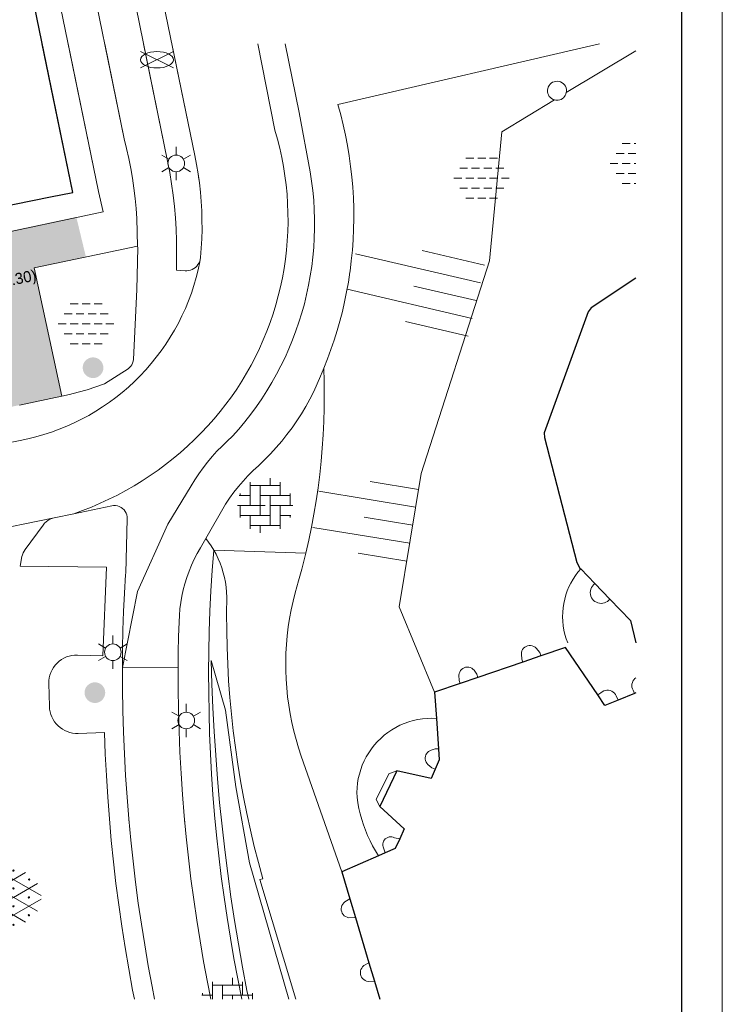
# Model space of a CAD drawing. Header units: metres. Extents: x 118574 to 118781, y 483563 to 483693.
# Tile 15 of 24: x 118721 to 118759, y 483593 to 483647. Entities that reach past the tile are written whole.
import ezdxf

# ---------------------------------------------------------------- set-up
doc = ezdxf.new("R2010")
doc.units = ezdxf.units.M
doc.header["$MEASUREMENT"] = 0
for name, color, linetype, lineweight in [('Barrier', 7, 'Continuous', 0), ('Kader', 7, 'Continuous', 0), ('Klemmfix', 7, 'Continuous', 0), ('Level 17', 7, 'Continuous', 0), ('Level 18', 7, 'Continuous', 0), ('Level 19', 7, 'Continuous', 0), ('Level 21', 7, 'Continuous', 0), ('Level 22', 7, 'Continuous', 0), ('Level 50', 7, 'Continuous', 0), ('Oml_ voetganger', 7, 'Continuous', 0), ('Omleiding fiets', 7, 'Continuous', 0)]:
    doc.layers.add(name, color=color, linetype=linetype, lineweight=lineweight)
doc.styles.add('Style-LOW_RES_FILLED', font='LOW_RES_FILLED.shx')

# ---------------------------------------------------------------- blocks, each defined once
blk = doc.blocks.new('BRPIJP')
at = {"layer": 'Omleiding fiets', "color": 7, "linetype": 'Continuous', "lineweight": 0}
for p, q in [((-0.89, -0.445), (0.891, 0.445)), ((-0.89, 0.445), (0.891, -0.445))]:
    blk.add_line(p, q, dxfattribs=at)
blk.add_ellipse((0, -0.002), major_axis=(0.89, 0), ratio=0.5, dxfattribs=at)
blk = doc.blocks.new('BOOM')
at = {"layer": 'Oml_ voetganger', "linetype": 'Continuous', "lineweight": 0}
h = blk.add_hatch(color=7, dxfattribs=at)
edge = h.paths.add_edge_path()
edge.add_arc((0, 0), 0.56, 0, 360)
blk = doc.blocks.new('LANTPL')
at = {"layer": 'Level 50', "color": 7, "linetype": 'Continuous', "lineweight": 13}
for p, q in [((0, 0.45), (0, 0.9)), ((-0.39, 0.225), (-0.78, 0.45)), ((0.779, 0.45), (0.389, 0.225)), ((-0.39, -0.225), (-0.78, -0.45)), ((0, -0.9), (0, -0.45)), ((0.779, -0.45), (0.389, -0.225))]:
    blk.add_line(p, q, dxfattribs=at)
blk.add_circle((0, 0), 0.45, dxfattribs=at)
blk = doc.blocks.new('GVERH')
at = {"layer": 'Barrier', "color": 7, "linetype": 'Continuous', "lineweight": 0}
for p, q in [((-1.496, 0.104), (0.656, 1.352)), ((-0.664, 1.352), (1.496, 0.104)), ((-1.304, 0.752), (1.296, -0.752)), ((0, 0), (1.296, 0.752)), ((-1.496, -0.104), (0.656, -1.344)), ((-1.304, -0.752), (0, 0)), ((-0.664, -1.344), (1.496, -0.104))]:
    blk.add_line(p, q, dxfattribs=at)
for centre in [(-0.003, 1.452), (-0.841, 0.968), (0.843, 0.968), (-0.841, 0), (-0.003, 0.484), (0.835, 0), (-0.003, -0.483), (-0.841, -0.967), (0.835, -0.967), (-0.003, -1.486)]:
    blk.add_circle(centre, 0.035, dxfattribs=at)
blk = doc.blocks.new('TALUD_4')
at = {"layer": 'Klemmfix', "color": 7, "linetype": 'Continuous', "lineweight": 0}
for p, q in [((-0.711, 0), (-0.712, -0.712)), ((-0.357, 0), (-0.358, -1.425)), ((0, 0), (0, -0.713)), ((0.354, 0), (0.356, -1.423)), ((0.711, 0), (0.711, -0.713))]:
    blk.add_line(p, q, dxfattribs=at)
blk = doc.blocks.new('A1')
at = {"layer": 'Kader', "color": 7, "linetype": 'Continuous', "lineweight": 0, "flags": 128}
blk.add_lwpolyline([(-0.42, -0.297), (0.42, -0.297), (0.42, 0.297), (-0.42, 0.297), (-0.42, -0.297)], close=True, dxfattribs=at)
at = {"layer": 'Kader', "color": 7, "linetype": 'Continuous', "lineweight": 30, "flags": 128}
blk.add_lwpolyline([(-0.41, -0.287), (0.41, -0.287), (0.41, 0.287), (-0.41, 0.287), (-0.41, -0.287)], close=True, dxfattribs=at)
blk = doc.blocks.new('ONVERH')
at = {"layer": 'Barrier', "color": 7, "linetype": 'Continuous', "lineweight": 0}
for p, q in [((-0.856, 1.08), (-0.424, 1.08)), ((-0.208, 1.08), (0.224, 1.08)), ((0.44, 1.08), (0.872, 1.08)), ((-1.184, 0.536), (-0.752, 0.536)), ((-0.536, 0.536), (-0.104, 0.536)), ((0.12, 0.536), (0.552, 0.536)), ((0.768, 0.536), (1.2, 0.536)), ((-1.496, -0.008), (-1.072, -0.008)), ((-0.856, -0.008), (-0.424, -0.008)), ((-0.208, -0.008), (0.224, -0.008)), ((0.44, -0.008), (0.872, -0.008)), ((1.088, -0.008), (1.504, -0.008)), ((-1.184, -0.544), (-0.752, -0.544)), ((-1.184, -0.544), (-0.752, -0.544)), ((-0.536, -0.544), (-0.104, -0.544)), ((0.12, -0.544), (0.552, -0.544)), ((0.768, -0.544), (1.2, -0.544)), ((-0.856, -1.088), (-0.424, -1.088)), ((-0.208, -1.088), (0.224, -1.088)), ((0.44, -1.088), (0.872, -1.088))]:
    blk.add_line(p, q, dxfattribs=at)
blk = doc.blocks.new('OVERH')
at = {"layer": 'Barrier', "color": 7, "linetype": 'Continuous', "lineweight": 0}
for p, q in [((-0.808, 0), (-0.808, 1.264)), ((-0.808, 1.08), (0.816, 1.08)), ((-0.272, -0.544), (-0.272, 1.08)), ((0.272, 1.08), (0.272, 1.472)), ((0.816, 0.544), (0.816, 1.264)), ((-1.4, 0.544), (-0.808, 0.544)), ((-1.352, 0.544), (-1.352, 0.648)), ((-0.272, 0.544), (1.352, 0.544)), ((0.272, -1.08), (0.272, 0.544)), ((1.352, 0), (1.352, 0.648)), ((-1.496, 0), (0, 0)), ((-1.352, -0.648), (-1.352, 0)), ((0.272, 0), (1.504, 0)), ((0.816, -1.264), (0.816, 0)), ((-1.352, -0.544), (0.272, -0.544)), ((-0.808, -1.264), (-0.808, -0.544)), ((0.816, -0.544), (1.4, -0.544)), ((1.352, -0.648), (1.352, -0.544)), ((-0.808, -1.08), (0.816, -1.08)), ((-0.264, -1.48), (-0.264, -1.08))]:
    blk.add_line(p, q, dxfattribs=at)
blk = doc.blocks.new('TALUD_14')
at = {"layer": 'Klemmfix', "color": 7, "linetype": 'Continuous', "lineweight": 0}
for p, q in [((-0.712, 0), (-0.712, -0.713)), ((-0.357, 0), (-0.356, -1.424)), ((0, -0.001), (0, -0.712)), ((0.356, 0), (0.356, -1.424)), ((0.712, 0), (0.712, -0.712))]:
    blk.add_line(p, q, dxfattribs=at)

msp = doc.modelspace()

# ---------------------------------------------------------------- hatches: boundary and pattern name
at = {"layer": 'Level 18'}
msp.add_hatch(color=253, dxfattribs=at).paths.add_polyline_path([(118717.286, 483625.013), (118715.466, 483634.15), (118723.916, 483635.946), (118724.438, 483633.778), (118721.638, 483633.189), (118723.133, 483626.241)])

# ---------------------------------------------------------------- linework, layer by layer
at = {"layer": 'Barrier', "color": 7, "linetype": 'Continuous', "lineweight": 0}
for p, q in [((118753.464, 483639.924), (118753.897, 483639.924)), ((118754.114, 483639.924), (118754.213, 483639.924)), ((118753.139, 483639.382), (118753.572, 483639.382)), ((118753.789, 483639.382), (118754.213, 483639.382)), ((118752.829, 483638.841), (118753.247, 483638.841)), ((118753.464, 483638.841), (118753.897, 483638.841)), ((118754.114, 483638.841), (118754.213, 483638.841)), ((118753.139, 483638.299), (118753.572, 483638.299)), ((118753.139, 483638.299), (118753.572, 483638.299)), ((118753.789, 483638.299), (118754.213, 483638.299)), ((118753.464, 483637.758), (118753.897, 483637.758)), ((118754.114, 483637.758), (118754.213, 483637.758)), ((118732.38, 483594.363), (118732.38, 483594.755)), ((118731.297, 483593.599), (118731.297, 483594.542)), ((118731.297, 483594.363), (118732.921, 483594.363)), ((118731.838, 483593.599), (118731.838, 483594.363)), ((118732.921, 483593.821), (118732.921, 483594.541)), ((118730.709, 483593.821), (118731.297, 483593.821)), ((118730.756, 483593.821), (118730.756, 483593.929)), ((118731.838, 483593.821), (118733.462, 483593.821)), ((118732.38, 483593.599), (118732.38, 483593.821)), ((118733.462, 483593.599), (118733.462, 483593.927))]:
    msp.add_line(p, q, dxfattribs=at)
at = {"layer": 'Kader', "color": 7, "linetype": 'Continuous', "lineweight": 30}
for p, q in [((118751.227, 483616.894), (118751.995, 483616.098)), ((118751.995, 483616.098), (118752.803, 483615.26)), ((118748.095, 483611.851), (118745.657, 483611.016)), ((118749.074, 483612.187), (118748.095, 483611.851)), ((118744.695, 483610.686), (118743.319, 483610.214)), ((118745.657, 483611.016), (118744.695, 483610.686)), ((118743.319, 483610.214), (118743.412, 483608.801)), ((118754.136, 483610.149), (118753.248, 483609.787)), ((118743.412, 483608.801), (118743.521, 483607.157)), ((118741.273, 483605.961), (118740.343, 483604.027)), ((118740.277, 483601.362), (118738.294, 483600.494)), ((118740.648, 483601.524), (118740.277, 483601.362)), ((118738.294, 483600.494), (118738.73, 483599.03)), ((118738.73, 483599.03), (118739.031, 483598.019)), ((118739.031, 483598.019), (118739.762, 483595.563)), ((118739.762, 483595.563), (118740.055, 483594.58))]:
    msp.add_line(p, q, dxfattribs=at)
at = {"layer": 'Kader', "color": 7, "linetype": 'Continuous', "lineweight": 30, "flags": 128}
for points in [[(118718.602, 483636.245), (118722.521, 483637.036), (118723.728, 483637.278), (118719.824, 483656.232)], [(118718.602, 483636.245), (118722.521, 483637.036), (118723.728, 483637.278), (118722.072, 483645.319)], [(118718.602, 483636.245), (118722.521, 483637.036), (118723.728, 483637.278), (118722.072, 483645.319)], [(118754.213, 483632.624), (118751.787, 483631.027), (118751.628, 483630.812), (118749.243, 483624.251), (118749.259, 483624.008), (118751.021, 483617.234), (118751.188, 483616.935), (118751.227, 483616.894)], [(118752.803, 483615.26), (118753.922, 483614.101), (118754.213, 483612.889)], [(118752.15, 483610.072), (118750.41, 483612.645), (118749.074, 483612.187)], [(118754.213, 483610.18), (118754.136, 483610.149)], [(118753.248, 483609.787), (118752.538, 483609.498), (118752.15, 483610.072)], [(118743.521, 483607.157), (118743.56, 483606.56), (118743.34, 483606.045)], [(118743.34, 483606.045), (118743.123, 483605.538), (118741.273, 483605.961)], [(118740.343, 483604.027), (118741.672, 483602.816), (118741.427, 483602.286)], [(118741.427, 483602.286), (118741.182, 483601.758), (118740.648, 483601.524)], [(118740.055, 483594.58), (118740.347, 483593.599)]]:
    msp.add_lwpolyline(points, dxfattribs=at)
at = {"layer": 'Level 17', "color": 7, "linetype": 'Continuous', "lineweight": 0}
for p, q in [((118720.832, 483625.757), (118723.133, 483626.241)), ((118720.832, 483625.757), (118723.133, 483626.241)), ((118720.832, 483625.757), (118723.133, 483626.241)), ((118722.718, 483619.658), (118723.775, 483619.878)), ((118722.718, 483619.658), (118723.775, 483619.878)), ((118722.718, 483619.658), (118723.775, 483619.878)), ((118736.341, 483617.741), (118731.358, 483617.915)), ((118726.415, 483611.563), (118729.43, 483611.567)), ((118726.415, 483611.563), (118729.43, 483611.567)), ((118726.415, 483611.563), (118729.43, 483611.567))]:
    msp.add_line(p, q, dxfattribs=at)
at = {"layer": 'Level 17', "color": 7, "linetype": 'Continuous', "lineweight": 0, "flags": 128}
for points in [[(118724.293, 483651.019), (118726.513, 483640.183), (118726.643, 483639.651), (118726.76, 483639.116), (118726.864, 483638.578), (118726.956, 483638.039), (118727.035, 483637.497), (118727.101, 483636.953), (118727.154, 483636.408), (118727.194, 483635.862), (118727.238, 483634.367)], [(118726.393, 483651.019), (118728.861, 483638.965), (118728.977, 483638.357), (118729.077, 483637.746), (118729.162, 483637.133), (118729.231, 483636.518), (118729.284, 483635.901), (118729.321, 483635.283), (118729.342, 483634.664), (118729.347, 483634.045), (118729.342, 483633.058), (118729.802, 483633.029), (118729.904, 483633.029), (118730.004, 483633.043), (118730.103, 483633.068), (118730.197, 483633.106), (118730.285, 483633.156), (118730.367, 483633.216), (118730.441, 483633.287), (118730.505, 483633.366), (118730.553, 483633.444)], [(118730.553, 483637.973), (118730.51, 483638.285), (118730.428, 483638.783), (118730.333, 483639.278), (118727.913, 483651.019)], [(118723.775, 483619.878), (118724.26, 483620.052), (118724.74, 483620.241), (118725.215, 483620.443), (118725.683, 483620.659), (118726.144, 483620.889), (118726.599, 483621.132), (118727.046, 483621.388), (118727.486, 483621.658), (118727.917, 483621.94), (118728.34, 483622.235), (118728.754, 483622.542), (118729.159, 483622.862), (118729.554, 483623.193), (118729.939, 483623.535), (118730.314, 483623.889), (118730.679, 483624.253), (118731.033, 483624.629), (118731.375, 483625.014), (118731.706, 483625.409), (118732.017, 483625.807), (118732.315, 483626.214), (118732.601, 483626.63), (118732.874, 483627.054), (118733.133, 483627.486), (118733.38, 483627.926), (118733.613, 483628.374), (118733.833, 483628.828), (118734.039, 483629.289), (118734.23, 483629.755), (118734.408, 483630.228), (118734.57, 483630.705), (118734.719, 483631.187), (118734.852, 483631.674), (118734.971, 483632.164), (118735.075, 483632.658), (118735.164, 483633.154), (118735.238, 483633.653), (118735.296, 483634.154), (118735.34, 483634.657), (118735.368, 483635.161), (118735.38, 483635.665), (118735.378, 483636.17), (118735.36, 483636.674), (118735.327, 483637.177), (118735.278, 483637.679), (118735.215, 483638.18), (118735.136, 483638.678), (118735.042, 483639.174), (118734.933, 483639.666), (118734.809, 483640.155), (118734.67, 483640.64), (118733.749, 483645.319)], [(118725.461, 483645.319), (118726.513, 483640.183), (118726.643, 483639.651), (118726.76, 483639.116), (118726.864, 483638.578), (118726.956, 483638.039), (118727.035, 483637.497), (118727.101, 483636.953), (118727.154, 483636.408), (118727.194, 483635.862), (118727.238, 483634.367)], [(118725.461, 483645.319), (118726.513, 483640.183), (118726.643, 483639.651), (118726.76, 483639.116), (118726.864, 483638.578), (118726.956, 483638.039), (118727.035, 483637.497), (118727.101, 483636.953), (118727.154, 483636.408), (118727.194, 483635.862), (118727.238, 483634.367)], [(118735.234, 483645.319), (118735.982, 483641.594), (118736.582, 483638.39), (118736.66, 483637.881), (118736.722, 483637.37), (118736.769, 483636.858), (118736.8, 483636.344), (118736.816, 483635.83), (118736.817, 483635.316), (118736.802, 483634.801), (118736.771, 483634.288), (118736.725, 483633.775), (118736.663, 483633.264), (118736.586, 483632.755), (118736.494, 483632.249), (118736.387, 483631.746), (118736.264, 483631.246), (118736.127, 483630.75), (118735.974, 483630.259), (118735.807, 483629.772), (118735.625, 483629.291), (118735.429, 483628.815), (118735.218, 483628.346), (118734.994, 483627.883), (118734.756, 483627.426), (118734.504, 483626.978), (118734.238, 483626.537), (118733.96, 483626.104), (118733.668, 483625.68), (118733.364, 483625.265), (118733.047, 483624.86), (118732.719, 483624.464), (118732.378, 483624.078), (118732.087, 483623.816), (118731.806, 483623.545), (118731.534, 483623.263), (118731.273, 483622.972), (118731.022, 483622.671), (118730.783, 483622.362), (118730.554, 483622.044), (118730.337, 483621.719), (118730.132, 483621.385), (118728.87, 483619.307), (118727.237, 483615.66), (118726.415, 483611.563)], [(118727.56, 483645.319), (118728.861, 483638.965), (118728.977, 483638.357), (118729.077, 483637.746), (118729.162, 483637.133), (118729.231, 483636.518), (118729.284, 483635.901), (118729.321, 483635.283), (118729.342, 483634.664), (118729.347, 483634.045), (118729.342, 483633.058), (118729.802, 483633.029), (118729.904, 483633.029), (118730.004, 483633.043), (118730.103, 483633.068), (118730.197, 483633.106), (118730.285, 483633.156), (118730.367, 483633.216), (118730.441, 483633.287), (118730.505, 483633.366), (118730.553, 483633.444)], [(118727.56, 483645.319), (118728.861, 483638.965), (118728.977, 483638.357), (118729.077, 483637.746), (118729.162, 483637.133), (118729.231, 483636.518), (118729.284, 483635.901), (118729.321, 483635.283), (118729.342, 483634.664), (118729.347, 483634.045), (118729.342, 483633.058), (118729.802, 483633.029), (118729.904, 483633.029), (118730.004, 483633.043), (118730.103, 483633.068), (118730.197, 483633.106), (118730.285, 483633.156), (118730.367, 483633.216), (118730.441, 483633.287), (118730.505, 483633.366), (118730.558, 483633.452), (118730.608, 483633.522)], [(118730.553, 483637.973), (118730.51, 483638.285), (118730.428, 483638.783), (118730.333, 483639.278), (118729.088, 483645.319)], [(118730.608, 483633.522), (118730.648, 483633.757), (118730.686, 483634.26), (118730.711, 483634.764), (118730.723, 483635.268), (118730.721, 483635.773), (118730.705, 483636.277), (118730.677, 483636.781), (118730.635, 483637.284), (118730.579, 483637.785), (118730.51, 483638.285), (118730.428, 483638.783), (118730.333, 483639.278), (118729.088, 483645.319)], [(118737.311, 483627.76), (118737.512, 483628.261), (118737.7, 483628.767), (118737.876, 483629.278), (118738.038, 483629.793), (118738.187, 483630.312), (118738.322, 483630.834), (118738.445, 483631.36), (118738.553, 483631.889), (118738.648, 483632.42), (118738.73, 483632.954), (118738.737, 483633.011), (118738.808, 483633.576), (118738.864, 483634.142), (118738.904, 483634.71), (118738.93, 483635.278), (118738.941, 483635.847), (118738.937, 483636.416), (118738.918, 483636.985), (118738.885, 483637.553), (118738.836, 483638.12), (118738.772, 483638.686), (118738.693, 483639.249), (118738.6, 483639.811), (118738.492, 483640.37), (118738.369, 483640.925), (118738.232, 483641.478), (118738.08, 483642.026)], [(118718.909, 483634.854), (118725.37, 483636.224), (118725.12, 483637.33)], [(118718.909, 483634.854), (118725.37, 483636.224), (118725.12, 483637.33)], [(118718.909, 483634.854), (118725.37, 483636.224), (118725.12, 483637.33)], [(118723.133, 483626.241), (118721.638, 483633.189), (118727.238, 483634.367)], [(118723.133, 483626.241), (118721.638, 483633.189), (118727.238, 483634.367)], [(118723.133, 483626.241), (118721.638, 483633.189), (118727.238, 483634.367)], [(118723.133, 483626.241), (118723.543, 483626.327), (118724.022, 483626.453), (118724.498, 483626.592), (118724.969, 483626.743), (118725.437, 483626.906), (118726.729, 483627.724), (118726.803, 483627.79), (118726.868, 483627.866), (118726.921, 483627.949), (118726.963, 483628.039), (118726.993, 483628.134), (118727.01, 483628.232), (118727.192, 483632.02), (118727.241, 483634.274), (118727.238, 483634.367)], [(118723.133, 483626.241), (118723.543, 483626.327), (118724.022, 483626.453), (118724.498, 483626.592), (118724.969, 483626.743), (118725.437, 483626.906), (118726.729, 483627.724), (118726.803, 483627.79), (118726.868, 483627.866), (118726.921, 483627.949), (118726.963, 483628.039), (118726.993, 483628.134), (118727.01, 483628.232), (118727.192, 483632.02), (118727.241, 483634.274), (118727.238, 483634.367)], [(118723.133, 483626.241), (118723.543, 483626.327), (118724.022, 483626.453), (118724.498, 483626.592), (118724.969, 483626.743), (118725.437, 483626.906), (118726.729, 483627.724), (118726.803, 483627.79), (118726.868, 483627.866), (118726.921, 483627.949), (118726.963, 483628.039), (118726.993, 483628.134), (118727.01, 483628.232), (118727.192, 483632.02), (118727.241, 483634.274), (118727.238, 483634.367)], [(118714.121, 483622.479), (118720.868, 483623.85), (118721.3, 483623.94), (118721.729, 483624.045), (118722.154, 483624.166), (118722.574, 483624.302), (118722.989, 483624.453), (118723.398, 483624.618), (118723.801, 483624.799), (118724.198, 483624.994), (118724.587, 483625.203), (118724.968, 483625.426), (118725.341, 483625.662), (118725.705, 483625.912), (118726.06, 483626.175), (118726.405, 483626.45), (118726.74, 483626.738), (118727.064, 483627.037), (118727.377, 483627.349), (118727.679, 483627.671), (118727.969, 483628.004), (118728.247, 483628.347), (118728.512, 483628.7), (118728.765, 483629.062), (118729.004, 483629.433), (118729.23, 483629.813), (118729.441, 483630.2), (118729.639, 483630.595), (118729.822, 483630.997), (118729.991, 483631.405), (118730.145, 483631.819), (118730.284, 483632.238), (118730.407, 483632.662), (118730.515, 483633.09), (118730.608, 483633.522)], [(118714.121, 483622.479), (118720.868, 483623.85), (118721.3, 483623.94), (118721.729, 483624.045), (118722.154, 483624.166), (118722.574, 483624.302), (118722.989, 483624.453), (118723.398, 483624.618), (118723.801, 483624.799), (118724.198, 483624.994), (118724.587, 483625.203), (118724.968, 483625.426), (118725.341, 483625.662), (118725.705, 483625.912), (118726.06, 483626.175), (118726.405, 483626.45), (118726.74, 483626.738), (118727.064, 483627.037), (118727.377, 483627.349), (118727.679, 483627.671), (118727.969, 483628.004), (118728.247, 483628.347), (118728.512, 483628.7), (118728.765, 483629.062), (118729.004, 483629.433), (118729.23, 483629.813), (118729.441, 483630.2), (118729.639, 483630.595), (118729.822, 483630.997), (118729.991, 483631.405), (118730.145, 483631.819), (118730.284, 483632.238), (118730.407, 483632.662), (118730.515, 483633.09), (118730.553, 483633.267)], [(118714.121, 483622.479), (118720.868, 483623.85), (118721.3, 483623.94), (118721.729, 483624.045), (118722.154, 483624.166), (118722.574, 483624.302), (118722.989, 483624.453), (118723.398, 483624.618), (118723.801, 483624.799), (118724.198, 483624.994), (118724.587, 483625.203), (118724.968, 483625.426), (118725.341, 483625.662), (118725.705, 483625.912), (118726.06, 483626.175), (118726.405, 483626.45), (118726.74, 483626.738), (118727.064, 483627.037), (118727.377, 483627.349), (118727.679, 483627.671), (118727.969, 483628.004), (118728.247, 483628.347), (118728.512, 483628.7), (118728.765, 483629.062), (118729.004, 483629.433), (118729.23, 483629.813), (118729.441, 483630.2), (118729.639, 483630.595), (118729.822, 483630.997), (118729.991, 483631.405), (118730.145, 483631.819), (118730.284, 483632.238), (118730.407, 483632.662), (118730.515, 483633.09), (118730.553, 483633.267)], [(118737.311, 483627.76), (118737.145, 483627.333), (118736.965, 483626.912), (118736.771, 483626.497), (118736.563, 483626.088), (118736.341, 483625.688), (118736.106, 483625.294), (118735.857, 483624.91), (118735.596, 483624.533), (118735.322, 483624.166), (118735.036, 483623.809), (118734.737, 483623.461), (118734.427, 483623.124), (118734.106, 483622.797), (118733.774, 483622.481), (118733.488, 483622.213), (118733.212, 483621.935), (118732.946, 483621.646), (118732.692, 483621.348), (118732.449, 483621.04), (118732.217, 483620.724), (118731.998, 483620.399), (118730.929, 483618.547)], [(118737.311, 483627.76), (118737.334, 483627.039), (118737.343, 483626.318), (118737.337, 483625.597), (118737.318, 483624.876), (118737.284, 483624.155), (118737.235, 483623.436), (118737.173, 483622.717), (118737.096, 483622), (118737.006, 483621.284), (118736.901, 483620.571), (118736.782, 483619.859), (118736.649, 483619.15), (118736.502, 483618.444), (118736.341, 483617.741)], [(118723.775, 483619.878), (118724.26, 483620.052), (118724.74, 483620.241), (118725.215, 483620.443), (118725.683, 483620.659), (118726.144, 483620.889), (118726.599, 483621.132), (118727.046, 483621.388), (118727.486, 483621.658), (118727.917, 483621.94), (118728.34, 483622.235), (118728.754, 483622.542), (118729.159, 483622.862), (118729.554, 483623.193), (118729.939, 483623.535), (118730.314, 483623.889), (118730.553, 483624.127)], [(118723.775, 483619.878), (118724.26, 483620.052), (118724.74, 483620.241), (118725.215, 483620.443), (118725.683, 483620.659), (118726.144, 483620.889), (118726.599, 483621.132), (118727.046, 483621.388), (118727.486, 483621.658), (118727.917, 483621.94), (118728.34, 483622.235), (118728.754, 483622.542), (118729.159, 483622.862), (118729.554, 483623.193), (118729.939, 483623.535), (118730.314, 483623.889), (118730.553, 483624.127)], [(118730.553, 483622.043), (118730.337, 483621.719), (118730.132, 483621.385), (118728.87, 483619.307), (118727.237, 483615.66), (118726.415, 483611.563)], [(118730.553, 483622.043), (118730.337, 483621.719), (118730.132, 483621.385), (118728.87, 483619.307), (118727.237, 483615.66), (118726.415, 483611.563)], [(118723.775, 483619.878), (118725.832, 483620.307), (118725.936, 483620.321), (118726.041, 483620.318), (118726.145, 483620.301), (118726.244, 483620.267), (118726.338, 483620.22), (118726.424, 483620.159), (118726.499, 483620.085), (118726.563, 483620.002), (118726.613, 483619.91), (118726.649, 483619.811), (118726.67, 483619.708), (118726.675, 483619.603), (118726.593, 483616.66), (118726.572, 483616.591), (118726.518, 483615.586), (118726.476, 483614.581), (118726.444, 483613.575), (118726.424, 483612.569), (118726.415, 483611.563)], [(118723.775, 483619.878), (118725.832, 483620.307), (118725.936, 483620.321), (118726.041, 483620.318), (118726.145, 483620.301), (118726.244, 483620.267), (118726.338, 483620.22), (118726.424, 483620.159), (118726.499, 483620.085), (118726.563, 483620.002), (118726.613, 483619.91), (118726.649, 483619.811), (118726.67, 483619.708), (118726.675, 483619.603), (118726.593, 483616.66), (118726.572, 483616.591), (118726.518, 483615.586), (118726.476, 483614.581), (118726.444, 483613.575), (118726.424, 483612.569), (118726.415, 483611.563)], [(118723.775, 483619.878), (118725.832, 483620.307), (118725.936, 483620.321), (118726.041, 483620.318), (118726.145, 483620.301), (118726.244, 483620.267), (118726.338, 483620.22), (118726.424, 483620.159), (118726.499, 483620.085), (118726.563, 483620.002), (118726.613, 483619.91), (118726.649, 483619.811), (118726.67, 483619.708), (118726.675, 483619.603), (118726.593, 483616.66), (118726.572, 483616.591), (118726.518, 483615.586), (118726.476, 483614.581), (118726.444, 483613.575), (118726.424, 483612.569), (118726.415, 483611.563)], [(118722.718, 483619.658), (118714.94, 483618.064)], [(118722.718, 483619.658), (118714.94, 483618.064)], [(118722.718, 483619.658), (118714.94, 483618.064)], [(118725.729, 483603.127), (118725.708, 483603.364), (118725.619, 483604.531), (118725.546, 483605.7), (118725.488, 483606.87), (118725.446, 483608.04), (118724.012, 483607.988), (118723.864, 483607.99), (118723.716, 483608.007), (118723.571, 483608.038), (118723.43, 483608.084), (118723.294, 483608.143), (118723.164, 483608.215), (118723.042, 483608.3), (118722.929, 483608.396), (118722.827, 483608.503), (118722.735, 483608.62), (118722.655, 483608.745), (118722.588, 483608.877), (118722.535, 483609.016), (118722.495, 483609.159), (118722.47, 483609.305), (118722.459, 483609.453), (118722.43, 483610.692), (118722.434, 483610.844), (118722.454, 483610.996), (118722.489, 483611.144), (118722.538, 483611.288), (118722.602, 483611.427), (118722.68, 483611.558), (118722.771, 483611.68), (118722.874, 483611.793), (118722.988, 483611.895), (118723.111, 483611.984), (118723.243, 483612.061), (118723.382, 483612.123), (118723.526, 483612.172), (118723.675, 483612.205), (118723.827, 483612.223), (118723.979, 483612.226), (118725.361, 483612.181), (118725.549, 483616.99), (118720.87, 483617.042), (118720.975, 483617.556), (118721.003, 483617.66), (118721.041, 483617.76), (118721.09, 483617.856), (118721.148, 483617.946), (118722.115, 483619.268), (118722.193, 483619.362), (118722.282, 483619.446), (118722.38, 483619.519), (118722.487, 483619.579), (118722.6, 483619.625), (118722.718, 483619.658)], [(118725.729, 483603.127), (118725.708, 483603.364), (118725.619, 483604.531), (118725.546, 483605.7), (118725.488, 483606.87), (118725.446, 483608.04), (118724.012, 483607.988), (118723.864, 483607.99), (118723.716, 483608.007), (118723.571, 483608.038), (118723.43, 483608.084), (118723.294, 483608.143), (118723.164, 483608.215), (118723.042, 483608.3), (118722.929, 483608.396), (118722.827, 483608.503), (118722.735, 483608.62), (118722.655, 483608.745), (118722.588, 483608.877), (118722.535, 483609.016), (118722.495, 483609.159), (118722.47, 483609.305), (118722.459, 483609.453), (118722.43, 483610.692), (118722.434, 483610.844), (118722.454, 483610.996), (118722.489, 483611.144), (118722.538, 483611.288), (118722.602, 483611.427), (118722.68, 483611.558), (118722.771, 483611.68), (118722.874, 483611.793), (118722.988, 483611.895), (118723.111, 483611.984), (118723.243, 483612.061), (118723.382, 483612.123), (118723.526, 483612.172), (118723.675, 483612.205), (118723.827, 483612.223), (118723.979, 483612.226), (118725.361, 483612.181), (118725.549, 483616.99), (118720.87, 483617.042), (118720.975, 483617.556), (118721.003, 483617.66), (118721.041, 483617.76), (118721.09, 483617.856), (118721.148, 483617.946), (118722.115, 483619.268), (118722.193, 483619.362), (118722.282, 483619.446), (118722.38, 483619.519), (118722.487, 483619.579), (118722.6, 483619.625), (118722.718, 483619.658)], [(118727.059, 483593.599), (118726.964, 483594.084), (118726.754, 483595.236), (118726.559, 483596.391), (118726.379, 483597.548), (118726.214, 483598.707), (118726.065, 483599.869), (118725.93, 483601.032), (118725.811, 483602.197), (118725.708, 483603.364), (118725.619, 483604.531), (118725.546, 483605.7), (118725.488, 483606.87), (118725.446, 483608.04), (118724.012, 483607.988), (118723.864, 483607.99), (118723.716, 483608.007), (118723.571, 483608.038), (118723.43, 483608.084), (118723.294, 483608.143), (118723.164, 483608.215), (118723.042, 483608.3), (118722.929, 483608.396), (118722.827, 483608.503), (118722.735, 483608.62), (118722.655, 483608.745), (118722.588, 483608.877), (118722.535, 483609.016), (118722.495, 483609.159), (118722.47, 483609.305), (118722.459, 483609.453), (118722.43, 483610.692), (118722.434, 483610.844), (118722.454, 483610.996), (118722.489, 483611.144), (118722.538, 483611.288), (118722.602, 483611.427), (118722.68, 483611.558), (118722.771, 483611.68), (118722.874, 483611.793), (118722.988, 483611.895), (118723.111, 483611.984), (118723.243, 483612.061), (118723.382, 483612.123), (118723.526, 483612.172), (118723.675, 483612.205), (118723.827, 483612.223), (118723.979, 483612.226), (118725.361, 483612.181), (118725.549, 483616.99), (118720.87, 483617.042), (118720.975, 483617.556), (118721.003, 483617.66), (118721.041, 483617.76), (118721.09, 483617.856), (118721.148, 483617.946), (118722.115, 483619.268), (118722.193, 483619.362), (118722.282, 483619.446), (118722.38, 483619.519), (118722.487, 483619.579), (118722.6, 483619.625), (118722.718, 483619.658)], [(118730.929, 483618.547), (118730.634, 483618.035), (118730.46, 483617.727), (118730.3, 483617.412), (118730.153, 483617.09), (118730.02, 483616.763), (118729.902, 483616.43), (118729.797, 483616.092), (118729.707, 483615.75), (118729.634, 483615.411), (118729.575, 483615.068), (118729.529, 483614.724), (118729.497, 483614.378), (118729.478, 483614.031), (118729.454, 483613.21), (118729.439, 483612.389), (118729.43, 483611.567)], [(118731.358, 483617.915), (118731.226, 483618.133), (118731.083, 483618.344), (118730.929, 483618.547)], [(118730.553, 483617.892), (118730.46, 483617.727), (118730.3, 483617.412), (118730.153, 483617.09), (118730.02, 483616.763), (118729.902, 483616.43), (118729.797, 483616.092), (118729.707, 483615.75), (118729.634, 483615.411), (118729.575, 483615.068), (118729.529, 483614.724), (118729.497, 483614.378), (118729.478, 483614.031), (118729.454, 483613.21), (118729.439, 483612.389), (118729.43, 483611.567)], [(118730.553, 483617.892), (118730.46, 483617.727), (118730.3, 483617.412), (118730.153, 483617.09), (118730.02, 483616.763), (118729.902, 483616.43), (118729.797, 483616.092), (118729.707, 483615.75), (118729.634, 483615.411), (118729.575, 483615.068), (118729.529, 483614.724), (118729.497, 483614.378), (118729.478, 483614.031), (118729.454, 483613.21), (118729.439, 483612.389), (118729.43, 483611.567)], [(118732.879, 483593.599), (118732.658, 483594.69), (118732.45, 483595.795), (118732.257, 483596.903), (118732.078, 483598.013), (118731.914, 483599.126), (118731.764, 483600.24), (118731.63, 483601.357), (118731.51, 483602.475), (118731.406, 483603.575), (118731.317, 483604.675), (118731.242, 483605.777), (118731.181, 483606.88), (118731.134, 483607.983), (118731.102, 483609.087), (118731.084, 483610.192), (118731.08, 483611.296), (118731.091, 483612.4), (118731.116, 483613.504), (118731.155, 483614.608), (118731.208, 483615.711), (118731.276, 483616.814), (118731.358, 483617.915)], [(118726.415, 483611.563), (118726.419, 483610.391), (118726.437, 483609.219), (118726.471, 483608.048), (118726.52, 483606.877), (118726.585, 483605.707), (118726.664, 483604.538), (118726.758, 483603.37), (118726.781, 483603.123)], [(118726.415, 483611.563), (118726.419, 483610.391), (118726.437, 483609.219), (118726.471, 483608.048), (118726.52, 483606.877), (118726.585, 483605.707), (118726.664, 483604.538), (118726.758, 483603.37), (118726.781, 483603.123)], [(118726.415, 483611.563), (118726.419, 483610.391), (118726.437, 483609.219), (118726.471, 483608.048), (118726.52, 483606.877), (118726.585, 483605.707), (118726.664, 483604.538), (118726.758, 483603.37), (118726.868, 483602.203), (118726.989, 483601.066), (118727.125, 483599.931), (118727.275, 483598.798), (118727.439, 483597.667), (118727.618, 483596.538), (118727.811, 483595.411), (118728.018, 483594.287), (118728.154, 483593.599)], [(118729.798, 483603.111), (118729.759, 483603.524), (118729.667, 483604.671), (118729.59, 483605.819), (118729.528, 483606.967), (118729.481, 483608.117), (118729.449, 483609.267), (118729.432, 483610.417), (118729.43, 483611.567)], [(118729.798, 483603.111), (118729.759, 483603.524), (118729.667, 483604.671), (118729.59, 483605.819), (118729.528, 483606.967), (118729.481, 483608.117), (118729.449, 483609.267), (118729.432, 483610.417), (118729.43, 483611.567)], [(118731.203, 483593.599), (118731.02, 483594.514), (118730.812, 483595.631), (118730.618, 483596.75), (118730.438, 483597.871), (118730.274, 483598.995), (118730.123, 483600.121), (118729.988, 483601.249), (118729.867, 483602.379), (118729.759, 483603.524), (118729.667, 483604.671), (118729.59, 483605.819), (118729.528, 483606.967), (118729.481, 483608.117), (118729.449, 483609.267), (118729.432, 483610.417), (118729.43, 483611.567)]]:
    msp.add_lwpolyline(points, dxfattribs=at)
at = {"layer": 'Level 19', "color": 7, "linetype": 'Continuous', "lineweight": 0}
msp.add_line((118750.448, 483642.676), (118754.213, 483644.938), dxfattribs=at)
at = {"layer": 'Level 19', "color": 7, "linetype": 'Continuous', "lineweight": 0, "flags": 128}
for points in [[(118738.08, 483642.026), (118752.247, 483645.319)], [(118743.319, 483610.214), (118741.404, 483614.833), (118742.588, 483622.049), (118746.281, 483633.572), (118746.959, 483640.56), (118749.816, 483642.279)], [(118731.358, 483617.915), (118731.486, 483617.681), (118731.602, 483617.44), (118731.705, 483617.194), (118731.796, 483616.943), (118731.874, 483616.688), (118731.939, 483616.429), (118731.991, 483616.167), (118732.03, 483615.903), (118732.055, 483615.637), (118732.067, 483615.37), (118732.055, 483614.462), (118732.058, 483613.554), (118732.078, 483612.646), (118732.114, 483611.739), (118732.165, 483610.833), (118732.233, 483609.927), (118732.316, 483609.023), (118732.416, 483608.12), (118732.531, 483607.22), (118732.662, 483606.321), (118732.809, 483605.425), (118732.972, 483604.532), (118733.15, 483603.642), (118733.344, 483602.755), (118733.553, 483601.871), (118733.778, 483600.992), (118734.019, 483600.116), (118733.861, 483600.069)], [(118738.294, 483600.494), (118736.1, 483606.757), (118735.951, 483607.206), (118735.816, 483607.659), (118735.695, 483608.116), (118735.589, 483608.576), (118735.498, 483609.04), (118735.421, 483609.506), (118735.358, 483609.975), (118735.311, 483610.445), (118735.278, 483610.917), (118735.261, 483611.389), (118735.258, 483611.862), (118735.27, 483612.334), (118735.297, 483612.806), (118735.338, 483613.277), (118735.395, 483613.747), (118735.466, 483614.214), (118735.552, 483614.679), (118735.653, 483615.141), (118735.768, 483615.599), (118735.952, 483616.24), (118736.126, 483616.884), (118736.291, 483617.531), (118736.341, 483617.741)], [(118750.524, 483612.886), (118750.44, 483613.113), (118750.371, 483613.344), (118750.317, 483613.58), (118750.278, 483613.818), (118750.253, 483614.058), (118750.244, 483614.3), (118750.251, 483614.541), (118750.272, 483614.782), (118750.308, 483615.021), (118750.36, 483615.257), (118750.425, 483615.482), (118750.503, 483615.702), (118750.593, 483615.917), (118750.696, 483616.127), (118750.812, 483616.33), (118750.939, 483616.526), (118751.078, 483616.714), (118751.227, 483616.894)], [(118735.415, 483593.599), (118733.302, 483600.978), (118732.549, 483605.092), (118731.986, 483609.237), (118731.227, 483611.941), (118731.262, 483610.656), (118731.313, 483609.371), (118731.38, 483608.087), (118731.463, 483606.804), (118731.562, 483605.522), (118731.676, 483604.241), (118731.806, 483602.962), (118731.952, 483601.685), (118732.114, 483600.409), (118732.291, 483599.136), (118732.484, 483597.865), (118732.693, 483596.596), (118732.917, 483595.33), (118733.157, 483594.067), (118733.266, 483593.599)], [(118740.277, 483601.362), (118740.113, 483601.628), (118739.961, 483601.901), (118739.819, 483602.179), (118739.689, 483602.463), (118739.571, 483602.747), (118739.465, 483603.035), (118739.371, 483603.328), (118739.289, 483603.624), (118739.219, 483603.923), (118739.162, 483604.225), (118739.118, 483604.529), (118739.112, 483604.782), (118739.121, 483605.035), (118739.146, 483605.288), (118739.187, 483605.538), (118739.244, 483605.785), (118739.316, 483606.027), (118739.403, 483606.265), (118739.504, 483606.498), (118739.62, 483606.723), (118739.75, 483606.94), (118739.893, 483607.149), (118740.049, 483607.349), (118740.217, 483607.539), (118740.397, 483607.717), (118740.587, 483607.885), (118740.788, 483608.039), (118740.997, 483608.181), (118741.216, 483608.31), (118741.442, 483608.425), (118741.674, 483608.525), (118741.913, 483608.611), (118742.156, 483608.682), (118742.403, 483608.737), (118742.653, 483608.777), (118742.906, 483608.801), (118743.159, 483608.809), (118743.412, 483608.801)]]:
    msp.add_lwpolyline(points, dxfattribs=at)
at = {"layer": 'Level 21', "color": 7, "linetype": 'Continuous', "lineweight": 0, "flags": 128}
for points in [[(118749.816, 483642.279), (118749.732, 483642.308), (118749.655, 483642.352), (118749.586, 483642.407), (118749.528, 483642.474), (118749.482, 483642.55), (118749.449, 483642.633), (118749.432, 483642.72), (118749.43, 483642.809), (118749.443, 483642.896), (118749.471, 483642.981), (118749.512, 483643.059), (118749.567, 483643.129), (118749.633, 483643.188), (118749.708, 483643.235), (118749.79, 483643.269), (118749.877, 483643.288), (118749.966, 483643.292), (118750.054, 483643.28), (118750.139, 483643.254), (118750.217, 483643.213), (118750.288, 483643.16), (118750.349, 483643.095), (118750.397, 483643.02), (118750.432, 483642.939), (118750.452, 483642.852), (118750.458, 483642.764), (118750.448, 483642.676)], [(118750.448, 483642.676), (118750.426, 483642.599), (118750.393, 483642.527), (118750.349, 483642.46), (118750.295, 483642.401), (118750.233, 483642.352), (118750.163, 483642.312), (118750.089, 483642.284), (118750.011, 483642.267), (118749.883, 483642.266), (118749.816, 483642.279)], [(118751.995, 483616.098), (118751.922, 483616.036), (118751.86, 483615.964), (118751.811, 483615.883), (118751.774, 483615.795), (118751.753, 483615.702), (118751.746, 483615.607), (118751.755, 483615.512), (118751.779, 483615.42), (118751.817, 483615.332), (118751.868, 483615.252), (118751.929, 483615.186), (118751.999, 483615.13), (118752.077, 483615.085), (118752.16, 483615.052), (118752.248, 483615.032), (118752.337, 483615.026), (118752.427, 483615.034), (118752.514, 483615.055), (118752.597, 483615.089), (118752.674, 483615.135), (118752.743, 483615.193), (118752.803, 483615.26)], [(118749.074, 483612.187), (118749.015, 483612.358), (118748.817, 483612.597), (118748.754, 483612.655), (118748.681, 483612.699), (118748.601, 483612.73), (118748.517, 483612.746), (118748.432, 483612.745), (118748.348, 483612.73), (118748.269, 483612.698), (118748.196, 483612.653), (118748.133, 483612.595), (118748.082, 483612.527), (118748.044, 483612.45), (118748.021, 483612.368), (118748.014, 483612.283), (118748.042, 483612.006), (118748.095, 483611.851)], [(118745.657, 483611.016), (118745.597, 483611.192), (118745.454, 483611.401), (118745.395, 483611.463), (118745.326, 483611.513), (118745.249, 483611.549), (118745.166, 483611.57), (118745.081, 483611.576), (118744.997, 483611.566), (118744.915, 483611.541), (118744.84, 483611.501), (118744.773, 483611.448), (118744.718, 483611.383), (118744.675, 483611.31), (118744.646, 483611.229), (118744.633, 483611.145), (118744.638, 483610.852), (118744.695, 483610.686)], [(118754.213, 483610.994), (118754.164, 483610.957), (118754.105, 483610.894), (118754.058, 483610.821), (118754.024, 483610.742), (118754.003, 483610.659), (118753.997, 483610.573), (118754.005, 483610.487), (118754.028, 483610.404), (118754.064, 483610.326), (118754.136, 483610.149)], [(118753.248, 483609.787), (118753.155, 483610.019), (118753.111, 483610.097), (118753.054, 483610.166), (118752.986, 483610.225), (118752.91, 483610.271), (118752.826, 483610.304), (118752.739, 483610.322), (118752.649, 483610.325), (118752.56, 483610.313), (118752.475, 483610.286), (118752.395, 483610.244), (118752.324, 483610.19), (118752.15, 483610.072)], [(118743.521, 483607.157), (118743.344, 483607.145), (118743.133, 483607.075), (118743.06, 483607.045), (118742.993, 483607.004), (118742.934, 483606.951), (118742.885, 483606.889), (118742.847, 483606.82), (118742.822, 483606.745), (118742.809, 483606.668), (118742.811, 483606.589), (118742.825, 483606.511), (118742.853, 483606.437), (118742.893, 483606.369), (118742.944, 483606.309), (118743.161, 483606.122), (118743.34, 483606.045)], [(118741.273, 483605.961), (118740.841, 483605.799), (118740.157, 483604.405), (118740.343, 483604.027)], [(118741.427, 483602.286), (118741.149, 483602.334), (118741.079, 483602.367), (118741.004, 483602.386), (118740.927, 483602.391), (118740.85, 483602.382), (118740.776, 483602.359), (118740.707, 483602.323), (118740.647, 483602.275), (118740.596, 483602.216), (118740.557, 483602.149), (118740.531, 483602.077), (118740.518, 483602), (118740.52, 483601.923), (118740.536, 483601.847), (118740.648, 483601.524)], [(118738.73, 483599.03), (118738.461, 483598.867), (118738.396, 483598.811), (118738.341, 483598.743), (118738.3, 483598.668), (118738.273, 483598.585), (118738.262, 483598.5), (118738.266, 483598.414), (118738.285, 483598.329), (118738.319, 483598.25), (118738.367, 483598.178), (118738.428, 483598.116), (118738.498, 483598.066), (118738.576, 483598.03), (118738.66, 483598.008), (118739.031, 483598.019)], [(118739.762, 483595.563), (118739.484, 483595.412), (118739.42, 483595.353), (118739.368, 483595.284), (118739.329, 483595.207), (118739.305, 483595.124), (118739.297, 483595.037), (118739.304, 483594.951), (118739.326, 483594.868), (118739.364, 483594.789), (118739.414, 483594.719), (118739.477, 483594.66), (118739.55, 483594.612), (118739.629, 483594.579), (118739.714, 483594.56), (118740.055, 483594.58)]]:
    msp.add_lwpolyline(points, dxfattribs=at)
at = {"layer": 'Level 22', "color": 7, "linetype": 'Continuous', "lineweight": 0}
msp.add_line((118733.861, 483600.069), (118735.8, 483593.599), dxfattribs=at)
at = {"layer": 'Level 22', "color": 7, "linetype": 'Continuous', "lineweight": 0, "flags": 128}
for points in [[(118725.12, 483637.33), (118722.309, 483651.019)], [(118725.12, 483637.33), (118723.479, 483645.319)], [(118725.12, 483637.33), (118723.479, 483645.319)]]:
    msp.add_lwpolyline(points, dxfattribs=at)
at = {"layer": 'Level 50', "color": 7, "linetype": 'Continuous', "lineweight": 13}
for p, q in [((118729.479, 483608.911), (118729.089, 483609.136)), ((118729.479, 483608.911), (118729.089, 483609.136)), ((118729.869, 483609.136), (118729.869, 483609.586)), ((118729.869, 483609.136), (118729.869, 483609.586)), ((118730.553, 483609.081), (118730.258, 483608.911)), ((118730.553, 483609.081), (118730.258, 483608.911)), ((118729.479, 483608.461), (118729.089, 483608.236)), ((118729.479, 483608.461), (118729.089, 483608.236)), ((118729.869, 483607.786), (118729.869, 483608.236)), ((118729.869, 483607.786), (118729.869, 483608.236)), ((118730.553, 483608.291), (118730.258, 483608.461)), ((118730.553, 483608.291), (118730.258, 483608.461))]:
    msp.add_line(p, q, dxfattribs=at)
msp.add_circle((118729.869, 483608.686), 0.45, dxfattribs=at)
msp.add_circle((118729.869, 483608.686), 0.45, dxfattribs=at)

# ---------------------------------------------------------------- block references
at = {"layer": 'Barrier', "color": 7, "linetype": 'Continuous', "lineweight": 0}
for name, p in [('ONVERH', (118745.858, 483638.046)), ('ONVERH', (118724.436, 483630.171)), ('ONVERH', (118724.436, 483630.171)), ('ONVERH', (118724.436, 483630.171)), ('OVERH', (118734.14, 483620.327)), ('GVERH', (118720.515, 483599.108))]:
    msp.add_blockref(name, p, dxfattribs=at)
at = {"layer": 'Kader', "color": 7, "linetype": 'Continuous', "lineweight": 0, "xscale": 220, "yscale": 220, "zscale": 220}
msp.add_blockref('A1', (118666.495, 483627.865), dxfattribs=at)
at = {"layer": 'Klemmfix', "color": 7, "linetype": 'Continuous', "lineweight": 0}
for name, p, xscale, yscale, zscale, rotation in [('TALUD_14', (118745.574, 483631.414), 2.769996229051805, 4.8757155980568, 2.769996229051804, 256.8526049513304), ('TALUD_4', (118742.13, 483619.255), 2.769998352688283, 3.731983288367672, 2.769998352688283, 260.6727964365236)]:
    msp.add_blockref(name, p, dxfattribs=dict(at, xscale=xscale, yscale=yscale, zscale=zscale, rotation=rotation))
at = {"layer": 'Level 50', "color": 7, "linetype": 'Continuous', "lineweight": 13}
for p in [(118729.325, 483638.846), (118729.325, 483638.846), (118729.325, 483638.846), (118725.894, 483612.378), (118725.894, 483612.378), (118725.894, 483612.378), (118729.869, 483608.686)]:
    msp.add_blockref('LANTPL', p, dxfattribs=at)
at = {"layer": 'Oml_ voetganger', "color": 7, "linetype": 'Continuous', "lineweight": 0}
for p in [(118724.823, 483627.784), (118724.823, 483627.784), (118724.823, 483627.784), (118724.923, 483610.192), (118724.923, 483610.192), (118724.923, 483610.192)]:
    msp.add_blockref('BOOM', p, dxfattribs=at)
at = {"layer": 'Omleiding fiets', "color": 7, "linetype": 'Continuous', "lineweight": 0}
msp.add_blockref('BRPIJP', (118728.285, 483644.458), dxfattribs=at)
msp.add_blockref('BRPIJP', (118728.285, 483644.458), dxfattribs=at)
msp.add_blockref('BRPIJP', (118728.285, 483644.458), dxfattribs=at)

# ---------------------------------------------------------------- texts
at = {"layer": 'Kader', "color": 7, "linetype": 'Continuous', "lineweight": 0, "insert": (118716.088, 483631.962), "char_height": 0.6, "attachment_point": 1, "rotation": 11.5583, "line_spacing_factor": 0.786545, "style": 'Style-LOW_RES_FILLED'}
msp.add_mtext('0,10 (0.30-0.30)\\Pstreep', dxfattribs=at)

doc.saveas('drawing.dxf')
